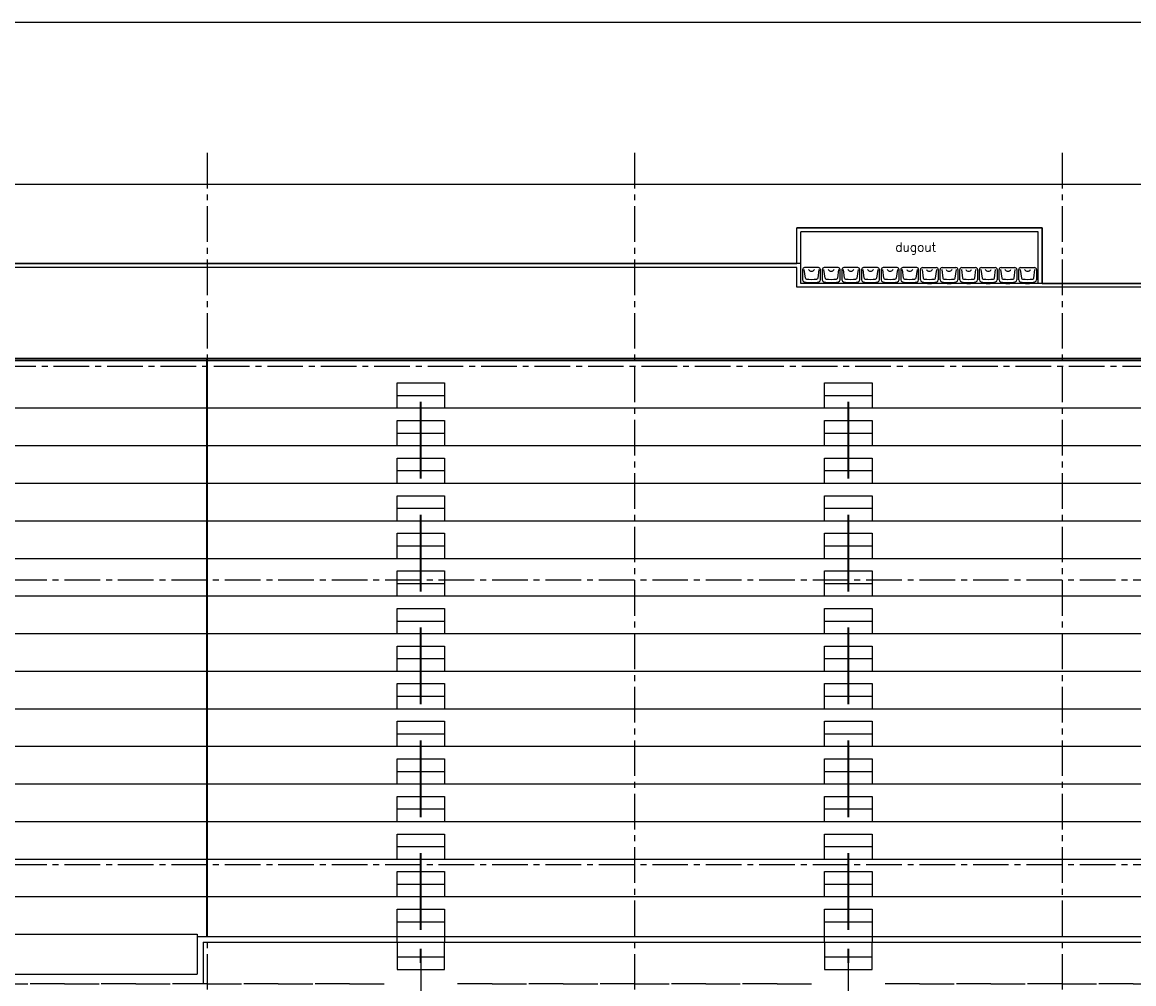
# Model space of a CAD drawing. Extents: x 2980 to 201049, y 2980 to 157420.
# Tile 25 of 78: x 66231 to 94311, y 25298 to 49600. Entities that reach past the tile are written whole.
import ezdxf

# ---------------------------------------------------------------- set-up
doc = ezdxf.new("R2010")
doc.units = 0
doc.header["$LTSCALE"] = 1200
doc.linetypes.add('CENTER2', pattern=[1.125, 0.75, -0.125, 0.125, -0.125])
doc.layers.add('CIVIEL', color=8, linetype='CONTINUOUS')
doc.layers.add('STRAMIENLIJNEN', color=9, linetype='CENTER2')
doc.styles.add('VAR', font='ROMANS')

msp = doc.modelspace()

# ---------------------------------------------------------------- linework, layer by layer
at = {"layer": 'CIVIEL'}
for p, q in [((45400, 49600), (97900, 49600)), ((85800, 43500), (85800, 44400)), ((92000, 43000), (92000, 44400)), ((85900, 43500), (85900, 44300)), ((91900, 43000), (91900, 44300)), ((85800, 42900), (85800, 43400)), ((85900, 43000), (85900, 43500)), ((86015.31931, 43134.93577), (85986.24512, 43348.65201)), ((86511.47315, 43134.93577), (86482.39896, 43348.65201)), ((87007.627, 43134.93577), (86978.55281, 43348.65201)), ((87503.78085, 43134.93577), (87474.70665, 43348.65201)), ((87999.93469, 43134.93577), (87970.8605, 43348.65201)), ((88496.08854, 43134.93577), (88467.01435, 43348.65201)), ((88923.07692, 43086.25753), (88923.07692, 43350)), ((88963.16819, 43348.65201), (88992.24239, 43134.93577)), ((88973.07692, 43400), (89323.07692, 43400)), ((89303.91146, 43134.93577), (89332.98565, 43348.65201)), ((89373.07692, 43350), (89373.07692, 43086.25753)), ((89419.23077, 43086.25753), (89419.23077, 43350)), ((89459.32204, 43348.65201), (89488.39623, 43134.93577)), ((89469.23077, 43400), (89819.23077, 43400)), ((89800.06531, 43134.93577), (89829.1395, 43348.65201)), ((89869.23077, 43350), (89869.23077, 43086.25753)), ((89915.38462, 43086.25753), (89915.38462, 43350)), ((89955.47589, 43348.65201), (89984.55008, 43134.93577)), ((89965.38462, 43400), (90315.38462, 43400)), ((90296.21915, 43134.93577), (90325.29335, 43348.65201)), ((90365.38462, 43350), (90365.38462, 43086.25753)), ((90411.53846, 43086.25753), (90411.53846, 43350)), ((90451.62973, 43348.65201), (90480.70392, 43134.93577)), ((90461.53846, 43400), (90811.53846, 43400)), ((90792.373, 43134.93577), (90821.44719, 43348.65201)), ((90861.53846, 43350), (90861.53846, 43086.25753)), ((90907.69231, 43086.25753), (90907.69231, 43350)), ((90947.78358, 43348.65201), (90976.85777, 43134.93577)), ((90957.69231, 43400), (91307.69231, 43400)), ((91288.52685, 43134.93577), (91317.60104, 43348.65201)), ((91357.69231, 43350), (91357.69231, 43086.25753)), ((91403.84615, 43086.25753), (91403.84615, 43350)), ((91443.93742, 43348.65201), (91473.01162, 43134.93577)), ((91453.84615, 43400), (91803.84615, 43400)), ((91784.68069, 43134.93577), (91813.75488, 43348.65201)), ((91853.84615, 43350), (91853.84615, 43086.25753)), ((86121.15385, 43000), (86121.15385, 43021.25078)), ((86221.15385, 43000), (86121.15385, 43000)), ((86221.15385, 43000), (86221.15385, 43021.25078)), ((86617.30769, 43000), (86617.30769, 43021.25078)), ((86717.30769, 43000), (86617.30769, 43000)), ((86717.30769, 43000), (86717.30769, 43021.25078)), ((87113.46154, 43000), (87113.46154, 43021.25078)), ((87213.46154, 43000), (87113.46154, 43000)), ((87213.46154, 43000), (87213.46154, 43021.25078)), ((87609.61538, 43000), (87609.61538, 43021.25078)), ((87709.61538, 43000), (87609.61538, 43000)), ((87709.61538, 43000), (87709.61538, 43021.25078)), ((88105.76923, 43000), (88105.76923, 43021.25078)), ((88205.76923, 43000), (88105.76923, 43000)), ((88205.76923, 43000), (88205.76923, 43021.25078)), ((88601.92308, 43000), (88601.92308, 43021.25078)), ((88701.92308, 43000), (88601.92308, 43000)), ((88701.92308, 43000), (88701.92308, 43021.25078)), ((89098.07692, 43000), (89098.07692, 43021.25078)), ((89098.07692, 43000), (89198.07692, 43000)), ((89198.07692, 43000), (89198.07692, 43021.25078)), ((89594.23077, 43000), (89594.23077, 43021.25078)), ((89594.23077, 43000), (89694.23077, 43000)), ((89694.23077, 43000), (89694.23077, 43021.25078)), ((90090.38462, 43000), (90090.38462, 43021.25078)), ((90090.38462, 43000), (90190.38462, 43000)), ((90190.38462, 43000), (90190.38462, 43021.25078)), ((90586.53846, 43000), (90586.53846, 43021.25078)), ((90586.53846, 43000), (90686.53846, 43000)), ((90686.53846, 43000), (90686.53846, 43021.25078)), ((91082.69231, 43000), (91082.69231, 43021.25078)), ((91082.69231, 43000), (91182.69231, 43000)), ((91182.69231, 43000), (91182.69231, 43021.25078)), ((91578.84615, 43000), (91578.84615, 43021.25078)), ((91578.84615, 43000), (91678.84615, 43000)), ((91678.84615, 43000), (91678.84615, 43021.25078)), ((75700, 40166.66667), (76900, 40166.66667)), ((86500, 40166.66667), (87700, 40166.66667)), ((38970, 39850), (97900, 39850)), ((75700, 39216.66667), (76900, 39216.66667)), ((86500, 39216.66667), (87700, 39216.66667)), ((38970, 38900), (97900, 38900)), ((75700, 38266.66667), (76900, 38266.66667)), ((86500, 38266.66667), (87700, 38266.66667)), ((38970, 37950), (97900, 37950)), ((75700, 37316.66667), (76900, 37316.66667)), ((86500, 37316.66667), (87700, 37316.66667)), ((38970, 37000), (97900, 37000)), ((75700, 36366.66667), (76900, 36366.66667)), ((86500, 36366.66667), (87700, 36366.66667)), ((38970, 36050), (97900, 36050)), ((75700, 35416.66667), (76900, 35416.66667)), ((86500, 35416.66667), (87700, 35416.66667)), ((38970, 35100), (97900, 35100)), ((75700, 34466.66667), (76900, 34466.66667)), ((86500, 34466.66667), (87700, 34466.66667)), ((55683, 34150), (97900, 34150)), ((56100, 34150), (97900, 34150)), ((75700, 33516.66667), (76900, 33516.66667)), ((86500, 33516.66667), (87700, 33516.66667)), ((56000, 33200), (97900, 33200)), ((75700, 32566.66667), (76900, 32566.66667)), ((86500, 32566.66667), (87700, 32566.66667)), ((56000, 32250), (97900, 32250)), ((75700, 31616.66667), (76900, 31616.66667)), ((86500, 31616.66667), (87700, 31616.66667)), ((38970, 31300), (97900, 31300)), ((75700, 30666.66667), (76900, 30666.66667)), ((86500, 30666.66667), (87700, 30666.66667)), ((38970, 30350), (97900, 30350)), ((75700, 29716.66667), (76900, 29716.66667)), ((86500, 29716.66667), (87700, 29716.66667)), ((38970, 29400), (97900, 29400)), ((75700, 28766.66667), (76900, 28766.66667)), ((86500, 28766.66667), (87700, 28766.66667)), ((38970, 28450), (97900, 28450)), ((75700, 27816.66667), (76900, 27816.66667)), ((86500, 27816.66667), (87700, 27816.66667)), ((38970, 27500), (97900, 27500)), ((75700, 26866.66667), (76900, 26866.66667)), ((86500, 26866.66667), (87700, 26866.66667)), ((38970, 26550), (70650, 26550)), ((70650, 26550), (70650, 25545)), ((70650, 26495), (97900, 26495)), ((70798, 26347), (97900, 26347)), ((70798, 26347), (70798, 25298)), ((75700, 25975.33333), (76900, 25975.33333)), ((76300, 26029), (76300, 24664)), ((86500, 25975.33333), (87700, 25975.33333)), ((87100, 26029), (87100, 24664)), ((38970, 25545), (70650, 25545)), ((65500, 25298), (66370.75, 25298)), ((67300, 25298), (66429.25, 25298)), ((67300, 25298), (68170.75, 25298)), ((69100, 25298), (68229.25, 25298)), ((69100, 25298), (69970.75, 25298)), ((70900, 25298), (70029.25, 25298)), ((70900, 25298), (71770.75, 25298)), ((72700, 25298), (71829.25, 25298)), ((72700, 25298), (73570.75, 25298)), ((74500, 25298), (73629.25, 25298)), ((74500, 25298), (75370.75, 25298)), ((78100, 25298), (77229.25, 25298)), ((78100, 25298), (78970.75, 25298)), ((79900, 25298), (79029.25, 25298)), ((79900, 25298), (80770.75, 25298)), ((81700, 25298), (80829.25, 25298)), ((81700, 25298), (82570.75, 25298)), ((83500, 25298), (82629.25, 25298)), ((83500, 25298), (84370.75, 25298)), ((85300, 25298), (84429.25, 25298)), ((85300, 25298), (86170.75, 25298)), ((88900, 25298), (88029.25, 25298)), ((88900, 25298), (89770.75, 25298)), ((90700, 25298), (89829.25, 25298)), ((90700, 25298), (91570.75, 25298)), ((92500, 25298), (91629.25, 25298)), ((92500, 25298), (93370.75, 25298)), ((94300, 25298), (93429.25, 25298)), ((94300, 25298), (95170.75, 25298))]:
    msp.add_line(p, q, dxfattribs=at)
for points in [[(156863.40857, 45500), (38187.93143, 45500), (37790.1067, 43500), (85800, 43500), (85800, 44400), (92000, 44400), (92000, 43000), (94800, 43000), (94800, 44700), (101000, 44700), (101000, 43000), (103800, 43000), (103800, 44400), (110000, 44400), (110000, 43500), (157856.95463, 43500)], [(92000, 44400), (85800, 44400)], [(91900, 44300), (85900, 44300)], [(85800, 43400), (37770.21546, 43400)], [(85900, 43500), (37790.1067, 43500)], [(94800, 43000), (85900, 43000)], [(94900, 42900), (85800, 42900)], [(75700, 39850), (75700, 40483.33333), (76900, 40483.33333), (76900, 39850)], [(86500, 39850), (86500, 40483.33333), (87700, 40483.33333), (87700, 39850)], [(75700, 38900), (75700, 39533.33333), (76900, 39533.33333), (76900, 38900)], [(86500, 38900), (86500, 39533.33333), (87700, 39533.33333), (87700, 38900)], [(75700, 37950), (75700, 38583.33333), (76900, 38583.33333), (76900, 37950)], [(86500, 37950), (86500, 38583.33333), (87700, 38583.33333), (87700, 37950)], [(75700, 37000), (75700, 37633.33333), (76900, 37633.33333), (76900, 37000)], [(86500, 37000), (86500, 37633.33333), (87700, 37633.33333), (87700, 37000)], [(75700, 36050), (75700, 36683.33333), (76900, 36683.33333), (76900, 36050)], [(86500, 36050), (86500, 36683.33333), (87700, 36683.33333), (87700, 36050)], [(75700, 35100), (75700, 35733.33333), (76900, 35733.33333), (76900, 35100)], [(86500, 35100), (86500, 35733.33333), (87700, 35733.33333), (87700, 35100)], [(75700, 34150), (75700, 34783.33333), (76900, 34783.33333), (76900, 34150)], [(86500, 34150), (86500, 34783.33333), (87700, 34783.33333), (87700, 34150)], [(75700, 33200), (75700, 33833.33333), (76900, 33833.33333), (76900, 33200)], [(86500, 33200), (86500, 33833.33333), (87700, 33833.33333), (87700, 33200)], [(75700, 32250), (75700, 32883.33333), (76900, 32883.33333), (76900, 32250)], [(86500, 32250), (86500, 32883.33333), (87700, 32883.33333), (87700, 32250)], [(75700, 31300), (75700, 31933.33333), (76900, 31933.33333), (76900, 31300)], [(86500, 31300), (86500, 31933.33333), (87700, 31933.33333), (87700, 31300)], [(75700, 30350), (75700, 30983.33333), (76900, 30983.33333), (76900, 30350)], [(86500, 30350), (86500, 30983.33333), (87700, 30983.33333), (87700, 30350)], [(75700, 29400), (75700, 30033.33333), (76900, 30033.33333), (76900, 29400)], [(86500, 29400), (86500, 30033.33333), (87700, 30033.33333), (87700, 29400)], [(75700, 28450), (75700, 29083.33333), (76900, 29083.33333), (76900, 28450)], [(86500, 28450), (86500, 29083.33333), (87700, 29083.33333), (87700, 28450)], [(75700, 27500), (75700, 28133.33333), (76900, 28133.33333), (76900, 27500)], [(86500, 27500), (86500, 28133.33333), (87700, 28133.33333), (87700, 27500)], [(75700, 26347), (75700, 27183.33333), (76900, 27183.33333), (76900, 26347)], [(86500, 26347), (86500, 27183.33333), (87700, 27183.33333), (87700, 26347)], [(75700, 26347), (75700, 25658.66667), (76900, 25658.66667), (76900, 26347)], [(86500, 26347), (86500, 25658.66667), (87700, 25658.66667), (87700, 26347)]]:
    msp.add_lwpolyline(points, dxfattribs=at)
for points in [[(86355.36437, 43037.11319, 0.3609337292), (86396.15385, 43086.25753), (86396.15385, 43350, 0.4142135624), (86346.15385, 43400), (85996.15385, 43400, 0.4142135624), (85946.15385, 43350), (85946.15385, 43086.25753, 0.3609337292), (85986.94332, 43037.11319)], [(86356.06258, 43348.65201), (86326.98838, 43134.93577, -0.3351147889), (86301.51304, 43109.28244, -0.3351147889)], [(86851.51822, 43037.11319, 0.3609337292), (86892.30769, 43086.25753), (86892.30769, 43350, 0.4142135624), (86842.30769, 43400), (86492.30769, 43400, 0.4142135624), (86442.30769, 43350), (86442.30769, 43086.25753, 0.3609337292), (86483.09717, 43037.11319)], [(86852.21642, 43348.65201), (86823.14223, 43134.93577, -0.3351147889), (86797.66689, 43109.28244, -0.3351147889)], [(87347.67206, 43037.11319, 0.3609337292), (87388.46154, 43086.25753), (87388.46154, 43350, 0.4142135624), (87338.46154, 43400), (86988.46154, 43400, 0.4142135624), (86938.46154, 43350), (86938.46154, 43086.25753, 0.3609337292), (86979.25101, 43037.11319)], [(87348.37027, 43348.65201), (87319.29608, 43134.93577, -0.3351147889), (87293.82073, 43109.28244, -0.3351147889)], [(87843.82591, 43037.11319, 0.3609337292), (87884.61538, 43086.25753), (87884.61538, 43350, 0.4142135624), (87834.61538, 43400), (87484.61538, 43400, 0.4142135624), (87434.61538, 43350), (87434.61538, 43086.25753, 0.3609337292), (87475.40486, 43037.11319)], [(87844.52411, 43348.65201), (87815.44992, 43134.93577, -0.3351147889), (87789.97458, 43109.28244, -0.3351147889)], [(88339.97976, 43037.11319, 0.3609337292), (88380.76923, 43086.25753), (88380.76923, 43350, 0.4142135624), (88330.76923, 43400), (87980.76923, 43400, 0.4142135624), (87930.76923, 43350), (87930.76923, 43086.25753, 0.3609337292), (87971.5587, 43037.11319)], [(88340.67796, 43348.65201), (88311.60377, 43134.93577, -0.3351147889), (88286.12842, 43109.28244, -0.3351147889)], [(88836.1336, 43037.11319, 0.3609337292), (88876.92308, 43086.25753), (88876.92308, 43350, 0.4142135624), (88826.92308, 43400), (88476.92308, 43400, 0.4142135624), (88426.92308, 43350), (88426.92308, 43086.25753, 0.3609337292), (88467.71255, 43037.11319)], [(88836.83181, 43348.65201), (88807.75761, 43134.93577, -0.3351147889), (88782.28227, 43109.28244, -0.3351147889)], [(38770, 41050), (97900, 41050, -0.4142135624)]]:
    msp.add_lwpolyline(points, format="xyb", dxfattribs=at)
at = {"layer": 'CIVIEL', "const_width": 50}
msp.add_lwpolyline([(38770, 41100), (97900, 41100, -0.4142135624)], format="xyb", dxfattribs=at)
for points in [[(70900, 26495), (70900, 41100)], [(70900, 26495), (70900, 41100)], [(76300, 38062.11047), (76300, 40005.94702)], [(87100, 38062.11047), (87100, 40005.94702)], [(76300, 35212.11047), (76300, 37155.94702)], [(87100, 35212.11047), (87100, 37155.94702)], [(76300, 32362.11047), (76300, 34305.94702)], [(87100, 32362.11047), (87100, 34305.94702)], [(76300, 29508.88754), (76300, 31452.72408)], [(87100, 29508.88754), (87100, 31452.72408)], [(76300, 26658.88754), (76300, 28602.72408)], [(87100, 26658.88754), (87100, 28602.72408)], [(76300, 25824.08856), (76300, 26188.75523)], [(87100, 25824.08856), (87100, 26188.75523)]]:
    msp.add_lwpolyline(points, dxfattribs=at)
at = {"layer": 'CIVIEL'}
for centre, radius, start, end in [((86171.15385, 43400), 90.68601, 213.459879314, 326.540120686), ((86667.30769, 43400), 90.68601, 213.459879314, 326.540120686), ((87163.46154, 43400), 90.68601, 213.459879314, 326.540120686), ((87659.61538, 43400), 90.68601, 213.459879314, 326.540120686), ((88155.76923, 43400), 90.68601, 213.459879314, 326.540120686), ((88651.92308, 43400), 90.68601, 213.459879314, 326.540120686), ((88973.07692, 43350), 50, 90, 180), ((89148.07692, 43400), 90.68601, 213.459879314, 326.540120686), ((89323.07692, 43350), 50, 360, 90), ((89469.23077, 43350), 50, 90, 180), ((89644.23077, 43400), 90.68601, 213.459879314, 326.540120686), ((89819.23077, 43350), 50, 360, 90), ((89965.38462, 43350), 50, 90, 180), ((90140.38462, 43400), 90.68601, 213.459879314, 326.540120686), ((90315.38462, 43350), 50, 360, 90), ((90461.53846, 43350), 50, 90, 180), ((90636.53846, 43400), 90.68601, 213.459879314, 326.540120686), ((90811.53846, 43350), 50, 360, 90), ((90957.69231, 43350), 50, 90, 180), ((91132.69231, 43400), 90.68601, 213.459879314, 326.540120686), ((91307.69231, 43350), 50, 360, 90), ((91453.84615, 43350), 50, 90, 180), ((91628.84615, 43400), 90.68601, 213.459879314, 326.540120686), ((91803.84615, 43350), 50, 360, 90), ((86171.15385, 44020), 1000, 259.384892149, 280.615107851), ((86045.04549, 43138.97975), 30, 187.747022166, 261.854072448), ((86171.15385, 44020), 920, 261.854072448, 278.145927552), ((86667.30769, 44020), 1000, 259.384892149, 280.615107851), ((86541.19934, 43138.97975), 30, 187.747022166, 261.854072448), ((86667.30769, 44020), 920, 261.854072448, 278.145927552), ((87163.46154, 44020), 1000, 259.384892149, 280.615107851), ((87037.35319, 43138.97975), 30, 187.747022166, 261.854072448), ((87163.46154, 44020), 920, 261.854072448, 278.145927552), ((87659.61538, 44020), 1000, 259.384892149, 280.615107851), ((87533.50703, 43138.97975), 30, 187.747022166, 261.854072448), ((87659.61538, 44020), 920, 261.854072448, 278.145927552), ((88155.76923, 44020), 1000, 259.384892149, 280.615107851), ((88029.66088, 43138.97975), 30, 187.747022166, 261.854072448), ((88155.76923, 44020), 920, 261.854072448, 278.145927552), ((88651.92308, 44020), 1000, 259.384892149, 280.615107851), ((88525.81472, 43138.97975), 30, 187.747022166, 261.854072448), ((88651.92308, 44020), 920, 261.854072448, 278.145927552), ((88973.07692, 43086.25753), 50, 180, 259.384892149), ((89148.07692, 44020), 1000, 259.384892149, 280.615107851), ((89021.96857, 43138.97975), 30, 187.747022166, 261.854072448), ((89148.07692, 44020), 920, 261.854072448, 278.145927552), ((89274.18528, 43138.97975), 30, 278.145927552, 352.252977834), ((89323.07692, 43086.25753), 50, 280.615107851, 360), ((89469.23077, 43086.25753), 50, 180, 259.384892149), ((89644.23077, 44020), 1000, 259.384892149, 280.615107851), ((89518.12242, 43138.97975), 30, 187.747022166, 261.854072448), ((89644.23077, 44020), 920, 261.854072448, 278.145927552), ((89770.33912, 43138.97975), 30, 278.145927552, 352.252977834), ((89819.23077, 43086.25753), 50, 280.615107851, 360), ((89965.38462, 43086.25753), 50, 180, 259.384892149), ((90140.38462, 44020), 1000, 259.384892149, 280.615107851), ((90014.27626, 43138.97975), 30, 187.747022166, 261.854072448), ((90140.38462, 44020), 920, 261.854072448, 278.145927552), ((90266.49297, 43138.97975), 30, 278.145927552, 352.252977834), ((90315.38462, 43086.25753), 50, 280.615107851, 360), ((90461.53846, 43086.25753), 50, 180, 259.384892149), ((90636.53846, 44020), 1000, 259.384892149, 280.615107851), ((90510.43011, 43138.97975), 30, 187.747022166, 261.854072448), ((90636.53846, 44020), 920, 261.854072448, 278.145927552), ((90762.64681, 43138.97975), 30, 278.145927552, 352.252977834), ((90811.53846, 43086.25753), 50, 280.615107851, 360), ((90957.69231, 43086.25753), 50, 180, 259.384892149), ((91132.69231, 44020), 1000, 259.384892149, 280.615107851), ((91006.58396, 43138.97975), 30, 187.747022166, 261.854072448), ((91132.69231, 44020), 920, 261.854072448, 278.145927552), ((91258.80066, 43138.97975), 30, 278.145927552, 352.252977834), ((91307.69231, 43086.25753), 50, 280.615107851, 360), ((91453.84615, 43086.25753), 50, 180, 259.384892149), ((91628.84615, 44020), 1000, 259.384892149, 280.615107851), ((91502.7378, 43138.97975), 30, 187.747022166, 261.854072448), ((91628.84615, 44020), 920, 261.854072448, 278.145927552), ((91754.95451, 43138.97975), 30, 278.145927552, 352.252977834), ((91803.84615, 43086.25753), 50, 280.615107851, 360)]:
    msp.add_arc(centre, radius, start, end, dxfattribs=at)
at = {"layer": 'STRAMIENLIJNEN'}
for p, q in [((70900, 46300), (70900, 4300)), ((81700, 46300), (81700, 4300)), ((92500, 46300), (92500, 4300))]:
    msp.add_line(p, q, dxfattribs=at)
for points in [[(158374.12678, 40900), (37425.87322, 40900)], [(157300, 35500), (38500, 35500)], [(157300, 28300), (38500, 28300)]]:
    msp.add_lwpolyline(points, dxfattribs=at)

# ---------------------------------------------------------------- texts
at = {"layer": 'CIVIEL', "style": 'VAR'}
msp.add_text('dugout', height=225, dxfattribs=at).set_placement((88287.05712, 43806.25981))

doc.saveas('drawing.dxf')
